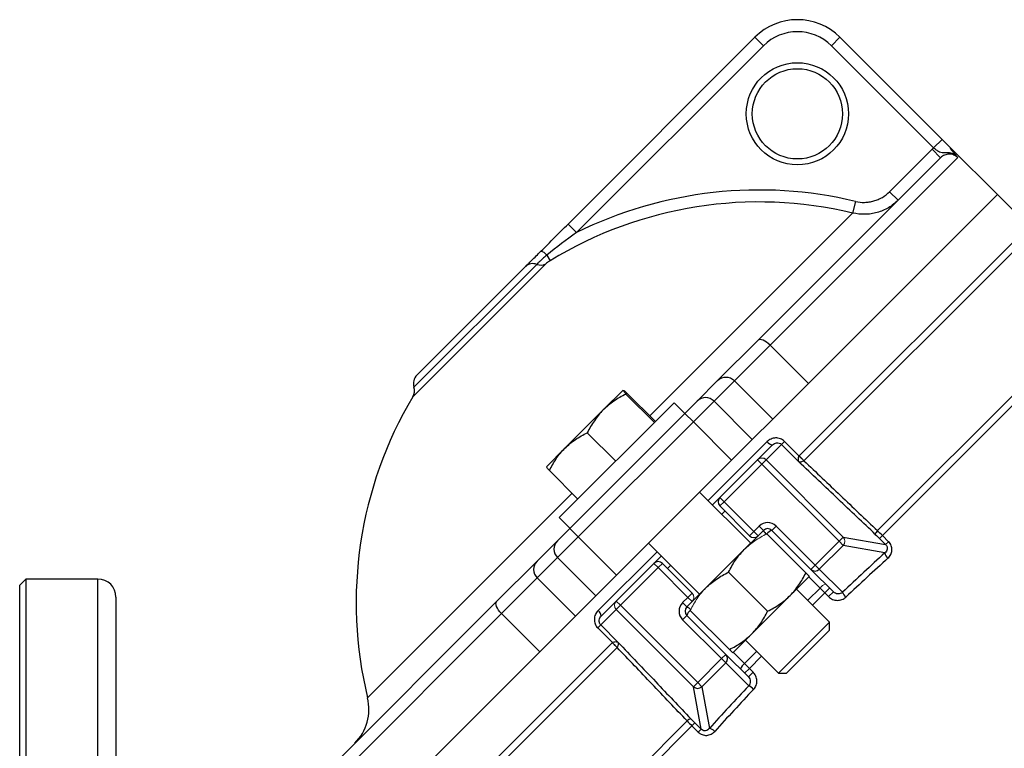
# Model space of a CAD drawing. Header units: millimetres. Extents: x -1742 to -179, y -371 to 715.
# Tile 3 of 16: x -1739 to -1576, y 200 to 321. Entities that reach past the tile are written whole.
import ezdxf

# ---------------------------------------------------------------- set-up
doc = ezdxf.new("R2010")
doc.units = ezdxf.units.MM

msp = doc.modelspace()

# ---------------------------------------------------------------- linework, layer by layer
at = {"color": 0, "linetype": 'Continuous', "lineweight": 25}
for p, q in [((-1648.04, 286.89), (-1616.98, 317.95)), ((-1616.98, 317.95), (-1615.56, 316.54)), ((-1602.84, 317.95), (-1604.25, 316.54)), ((-1602.84, 317.95), (-1585.86, 300.97)), ((-1615.56, 316.54), (-1646.63, 285.47)), ((-1587.27, 299.56), (-1604.25, 316.54)), ((-1585.86, 300.97), (-1587.27, 299.56)), ((-1576.67, 291.79), (-1584.45, 299.57)), ((-1616.46, 267.56), (-1586.1, 297.92)), ((-1583.25, 297.93), (-1614.46, 266.73)), ((-1594.58, 292.27), (-1587.51, 299.33)), ((-1587.51, 299.33), (-1586.1, 297.92)), ((-1576.67, 291.79), (-1608.09, 260.37)), ((-1594.58, 292.27), (-1593.16, 290.85)), ((-1571.42, 286.54), (-1576.67, 291.79)), ((-1600.26, 290.66), (-1600.73, 288.72)), ((-1634.47, 254.98), (-1600.73, 288.72)), ((-1648.04, 286.89), (-1646.63, 285.47)), ((-1609.62, 248.35), (-1571.42, 286.54)), ((-1570.69, 285.65), (-1608.83, 247.52)), ((-1651.59, 281.73), (-1651.01, 280.79)), ((-1651.73, 280.28), (-1673.86, 258.15)), ((-1653.25, 280.18), (-1673.67, 259.76)), ((-1673.17, 261.76), (-1655.12, 279.81)), ((-1596.61, 235.89), (-1561.09, 271.41)), ((-1560.35, 270.52), (-1595.79, 235.08)), ((-1623.18, 260.84), (-1616.46, 267.56)), ((-1614.46, 266.73), (-1620.39, 260.8)), ((-1614.46, 266.73), (-1608.09, 260.37)), ((-1626.56, 257.45), (-1623.18, 260.84)), ((-1620.39, 260.8), (-1623.77, 257.42)), ((-1614.02, 254.44), (-1620.39, 260.8)), ((-1608.09, 260.37), (-1614.02, 254.44)), ((-1642.2, 255.96), (-1638.9, 259.26)), ((-1638.9, 259.26), (-1638.9, 259.26)), ((-1638.89, 259.25), (-1638.9, 259.26)), ((-1638.25, 258.77), (-1633.52, 254.03)), ((-1630.41, 257.14), (-1649.5, 238.05)), ((-1638.41, 258.61), (-1633.67, 253.88)), ((-1628.65, 255.37), (-1630.41, 257.14)), ((-1628.63, 255.39), (-1626.56, 257.45)), ((-1623.77, 257.42), (-1627.21, 253.97)), ((-1623.77, 257.42), (-1617.41, 251.05)), ((-1648.56, 249.6), (-1642.2, 255.96)), ((-1635.62, 248.4), (-1628.63, 255.39)), ((-1627.21, 253.97), (-1628.63, 255.39)), ((-1627.21, 253.97), (-1646.34, 234.85)), ((-1620.85, 247.61), (-1627.21, 253.97)), ((-1617.41, 251.05), (-1614.02, 254.44)), ((-1644.85, 252.17), (-1640.11, 247.44)), ((-1624.76, 240.88), (-1614.94, 250.69)), ((-1617.41, 251.05), (-1620.85, 247.61)), ((-1612.07, 250.73), (-1612.57, 250.23)), ((-1612.07, 250.73), (-1609.65, 248.31)), ((-1651.63, 246.53), (-1648.56, 249.6)), ((-1616.54, 247.67), (-1614.05, 250.17)), ((-1612.57, 250.23), (-1615.13, 247.67)), ((-1609.67, 247.34), (-1612.57, 250.23)), ((-1639.97, 228.49), (-1620.85, 247.61)), ((-1622.81, 241.41), (-1616.54, 247.67)), ((-1616.54, 247.67), (-1615.84, 246.97)), ((-1615.13, 247.67), (-1615.84, 246.97)), ((-1615.13, 247.67), (-1602.29, 234.83)), ((-1651.13, 245.89), (-1646.4, 241.15)), ((-1615.84, 246.97), (-1622.1, 240.7)), ((-1602.99, 234.13), (-1615.84, 246.97)), ((-1647.75, 236.26), (-1640.76, 243.25)), ((-1617.68, 233.8), (-1626.17, 242.29)), ((-1681.37, 208.07), (-1647.35, 242.1)), ((-1622.1, 240.7), (-1622.81, 241.41)), ((-1622.1, 240.7), (-1622.81, 239.99)), ((-1622.1, 240.7), (-1617.15, 235.75)), ((-1617.86, 235.04), (-1622.81, 239.99)), ((-1649.5, 238.05), (-1647.74, 236.28)), ((-1649.82, 234.2), (-1647.75, 236.26)), ((-1646.34, 234.85), (-1647.75, 236.26)), ((-1617.15, 235.75), (-1617.86, 235.04)), ((-1617.15, 235.75), (-1616.27, 236.63)), ((-1617.15, 235.75), (-1616.45, 235.04)), ((-1615.56, 235.93), (-1616.45, 235.04)), ((-1616.27, 236.63), (-1615.56, 235.93)), ((-1614.15, 235.93), (-1613.44, 236.63)), ((-1607.67, 229.45), (-1614.15, 235.93)), ((-1613.44, 236.63), (-1606.96, 230.16)), ((-1653.2, 230.81), (-1649.82, 234.2)), ((-1646.34, 234.85), (-1649.78, 231.4)), ((-1646.34, 234.85), (-1639.97, 228.49)), ((-1606.96, 230.16), (-1602.99, 234.13)), ((-1602.29, 234.83), (-1595.24, 233.57)), ((-1595.79, 235.08), (-1596.27, 234.6)), ((-1595.24, 233.57), (-1596.27, 234.6)), ((-1595.79, 235.08), (-1594.76, 234.05)), ((-1634.66, 233.8), (-1626.17, 225.32)), ((-1618.75, 232.74), (-1625.11, 226.38)), ((-1602.3, 233.43), (-1606.27, 229.46)), ((-1595.36, 232.19), (-1602.3, 233.43)), ((-1594.76, 234.05), (-1595.24, 233.57)), ((-1659.92, 224.09), (-1653.2, 230.81)), ((-1649.78, 231.4), (-1653.17, 228.02)), ((-1643.42, 225.04), (-1649.78, 231.4)), ((-1643.05, 222.58), (-1633.24, 232.39)), ((-1640.04, 224.18), (-1633.77, 230.45)), ((-1633.06, 229.74), (-1639.33, 223.47)), ((-1633.77, 230.45), (-1633.06, 229.74)), ((-1632.36, 230.45), (-1633.06, 229.74)), ((-1628.11, 224.79), (-1633.06, 229.74)), ((-1632.36, 230.45), (-1627.41, 225.5)), ((-1606.96, 230.16), (-1607.67, 229.45)), ((-1603.92, 225.7), (-1607.67, 229.45)), ((-1606.27, 229.46), (-1606.96, 230.16)), ((-1606.27, 229.46), (-1602.44, 225.63)), ((-1738.2, 227.84), (-1739.2, 226.84)), ((-1726.2, 227.84), (-1738.2, 227.84)), ((-1738.2, 227.84), (-1738.2, 123.84)), ((-1726.2, 123.84), (-1726.2, 227.84)), ((-1653.17, 228.02), (-1659.1, 222.09)), ((-1653.17, 228.02), (-1646.8, 221.66)), ((-1639.97, 228.49), (-1643.42, 225.04)), ((-1621.36, 228.99), (-1614.86, 222.49)), ((-1607.93, 228.29), (-1611.11, 225.11)), ((-1739.2, 122.89), (-1739.2, 226.84)), ((-1604.57, 220.69), (-1610.05, 226.17)), ((-1608.19, 224.31), (-1606.15, 226.34)), ((-1723.2, 224.84), (-1723.2, 120.96)), ((-1646.8, 221.66), (-1643.42, 225.04)), ((-1629, 223.91), (-1628.11, 224.79)), ((-1611.11, 225.11), (-1617.47, 218.74)), ((-1605.34, 225.53), (-1607.38, 223.5)), ((-1604.72, 224.91), (-1605.34, 225.53)), ((-1604.72, 224.91), (-1603.92, 225.7)), ((-1690.52, 193.5), (-1659.92, 224.09)), ((-1640.04, 222.77), (-1642.6, 220.21)), ((-1642.53, 221.69), (-1640.04, 224.18)), ((-1627.19, 209.93), (-1640.04, 222.77)), ((-1639.33, 223.47), (-1626.49, 210.63)), ((-1628.29, 223.2), (-1629, 223.91)), ((-1627.41, 224.08), (-1628.29, 223.2)), ((-1659.1, 222.09), (-1690.52, 190.67)), ((-1652.73, 215.73), (-1659.1, 222.09)), ((-1646.8, 221.66), (-1652.73, 215.73)), ((-1629, 221.08), (-1628.29, 221.78)), ((-1622.52, 214.6), (-1629, 221.08)), ((-1628.29, 221.78), (-1621.81, 215.31)), ((-1643.1, 219.71), (-1642.6, 220.21)), ((-1640.68, 217.29), (-1643.1, 219.71)), ((-1642.6, 220.21), (-1639.7, 217.31)), ((-1611.01, 214.25), (-1604.57, 220.69)), ((-1609.99, 213.92), (-1604.57, 219.34)), ((-1604.57, 219.34), (-1604.57, 220.69)), ((-1617.47, 218.74), (-1620.65, 215.56)), ((-1677.32, 180.64), (-1640.71, 217.25)), ((-1639.88, 216.46), (-1675.99, 180.35)), ((-1618.53, 217.68), (-1613.05, 212.2)), ((-1652.73, 215.73), (-1684.15, 184.31)), ((-1626.49, 210.63), (-1622.52, 214.6)), ((-1622.52, 214.6), (-1621.81, 215.31)), ((-1622.52, 214.6), (-1621.82, 213.9)), ((-1621.81, 215.31), (-1618.07, 211.56)), ((-1620.57, 215.65), (-1618.71, 213.78)), ((-1618.71, 213.78), (-1616.67, 215.82)), ((-1615.86, 215.01), (-1617.9, 212.98)), ((-1621.82, 213.9), (-1625.8, 209.93)), ((-1618, 210.08), (-1621.82, 213.9)), ((-1617.9, 212.98), (-1618.69, 212.18)), ((-1617.9, 212.98), (-1617.27, 212.35)), ((-1613.05, 212.2), (-1611.01, 214.25)), ((-1611.71, 212.2), (-1609.99, 213.92)), ((-1618.07, 211.56), (-1617.27, 212.35)), ((-1613.05, 212.2), (-1611.71, 212.2)), ((-1626.49, 210.63), (-1627.19, 209.93)), ((-1625.93, 202.88), (-1627.19, 209.93)), ((-1626.49, 210.63), (-1625.8, 209.93)), ((-1625.8, 209.93), (-1624.55, 202.99)), ((-1658.52, 173.97), (-1628.25, 204.24)), ((-1627.45, 203.43), (-1657.6, 173.27)), ((-1626.96, 203.91), (-1627.45, 203.43)), ((-1626.41, 202.39), (-1627.45, 203.43)), ((-1626.96, 203.91), (-1625.93, 202.88)), ((-1625.93, 202.88), (-1626.41, 202.39))]:
    msp.add_line(p, q, dxfattribs=at)
at = {"color": 0, "linetype": 'Continuous', "lineweight": 18}
for p, q in [((-1576.67, 291.79), (-1608.09, 260.37)), ((-1635.62, 248.4), (-1640.76, 243.25)), ((-1624.05, 240.17), (-1622.81, 241.41)), ((-1622.49, 238.61), (-1621.96, 239.14)), ((-1616.45, 235.04), (-1618.75, 232.74)), ((-1615, 235.36), (-1608.5, 228.86)), ((-1602.29, 234.83), (-1602.99, 234.13)), ((-1602.3, 233.43), (-1602.99, 234.13)), ((-1633.77, 230.45), (-1632.53, 231.68)), ((-1631.51, 229.6), (-1630.98, 230.13)), ((-1625.11, 226.38), (-1627.41, 224.08)), ((-1604.55, 226.33), (-1605.34, 225.53)), ((-1627.41, 225.5), (-1628.11, 224.79)), ((-1627.41, 224.08), (-1628.11, 224.79)), ((-1640.04, 224.18), (-1639.33, 223.47)), ((-1639.33, 223.47), (-1640.04, 222.77)), ((-1627.72, 222.63), (-1621.22, 216.13)), ((-1652.73, 215.73), (-1684.15, 184.31))]:
    msp.add_line(p, q, dxfattribs=at)
at = {"color": 0, "linetype": 'Continuous', "lineweight": 25, "flags": 128}
for points in [[(-1614.46, 266.73), (-1614.75, 267), (-1615.04, 267.23), (-1615.34, 267.42), (-1615.63, 267.56), (-1615.89, 267.65), (-1616.13, 267.67), (-1616.32, 267.64), (-1616.46, 267.56)], [(-1606.15, 226.34), (-1607.14, 227.33), (-1608.01, 228.21)], [(-1659.1, 222.09), (-1659.36, 222.38), (-1659.59, 222.68), (-1659.78, 222.98), (-1659.92, 223.26), (-1660.01, 223.53), (-1660.04, 223.76), (-1660.01, 223.95), (-1659.92, 224.09)]]:
    msp.add_lwpolyline(points, dxfattribs=at)
at = {"color": 0, "linetype": 'Continuous', "lineweight": 25}
for radius in [8.5, 7.5]:
    msp.add_circle((-1609.91, 305.22), radius, dxfattribs=at)
for centre, radius, start, end in [((-1609.91, 310.88), 10, 45, 135), ((-1609.91, 310.88), 8, 45, 135), ((-1616.27, 223.91), 68.64, 76.5133, 116.2472), ((-1616.27, 223.91), 66.65, 76.5133, 121.4142), ((-1653.25, 280.35), 2.16, 39.8418, 70.8904), ((-1653.89, 278.52), 1.78, 68.6792, 133.5347), ((-1652.6, 281.9), 1.84, 249.348, 298.1155), ((-1671.75, 260.35), 2, 135, 197.079), ((-1621.8, 259.42), 1.97, 44.2659, 134.2466), ((-1675.58, 259.17), 2, 329.2632, 17.079), ((-1616.27, 223.91), 67, 149.2632, 193.6677), ((-1625.18, 256.04), 1.97, 44.2659, 134.2466), ((-1613.97, 251.34), 1.18, 213.5714, 265.7396), ((-1615.84, 246.97), 0.996, 44.7865, 134.7849), ((-1622.1, 240.7), 1, 135, 225), ((-1614.86, 235.22), 2, 45, 135), ((-1614.86, 235.22), 1, 45, 135), ((-1614.01, 236.58), 1.68, 202.7804, 230.8786), ((-1613.74, 234.42), 1.56, 105.0481, 143.196), ((-1595.8, 235.02), 1.19, 132.9334, 167.9914), ((-1648.41, 232.82), 1.97, 135.7534, 225.7341), ((-1617.15, 235.75), 1, 225, 315), ((-1651.79, 229.44), 1.97, 135.7534, 225.7341), ((-1593.88, 232.43), 1.5, 189.1069, 229.0574), ((-1633.06, 229.74), 1, 45, 135), ((-1606.98, 230.16), 0.992, 225.4419, 315.4352), ((-1726.2, 224.84), 3, 0, 90), ((-1600.17, 226.69), 2.51, 204.9123, 227.8056), ((-1627.58, 222.49), 2, 135, 225), ((-1627.58, 222.49), 1, 135, 225), ((-1628.94, 221.65), 1.68, 39.1214, 67.2196), ((-1626.79, 221.38), 1.56, 126.804, 164.9519), ((-1643.7, 221.6), 1.18, 4.2604, 56.4286), ((-1622.52, 214.61), 0.992, 314.5648, 44.5581), ((-1617.75, 212.41), 1.67, 124.811, 164.531), ((-1626.5, 210.66), 1.01, 226.6327, 313.8158), ((-1619.06, 207.8), 2.51, 42.1944, 65.0877), ((-1689.15, 206.18), 8, 315, 13.6677), ((-1627.38, 203.43), 1.19, 102.0086, 137.0666), ((-1624.79, 201.51), 1.5, 40.9426, 80.8931)]:
    msp.add_arc(centre, radius, start, end, dxfattribs=at)
at = {"color": 0, "linetype": 'Continuous', "lineweight": 18}
for centre, radius, start, end in [((-1623.49, 233.29), 20.42, 44.132, 47.3356), ((-1624.05, 233.9), 20.42, 41.7965, 45.0107), ((-1603.03, 234.13), 1.01, 316.1842, 43.3673), ((-1604.78, 225.39), 1.67, 105.469, 145.189), ((-1628.11, 224.79), 1, 315, 45), ((-1639.33, 223.48), 0.996, 135.2151, 225.2135), ((-1626.27, 231.69), 20.42, 224.9893, 228.2035), ((-1625.66, 231.13), 20.42, 222.6644, 225.868)]:
    msp.add_arc(centre, radius, start, end, dxfattribs=at)
at = {"color": 0, "linetype": 'Continuous', "lineweight": 25}
for centre, major_axis, ratio, start_param, end_param in [((-1601.16, 208.8), (51.97, 51.97), 0.176327, 1.286105, 1.420572), ((-1600.46, 208.1), (51.27, 51.27), 0.178759, 1.286105, 1.420572), ((-1601.16, 208.8), (51.97, 51.97), 0.176327, 1.721021, 1.855488), ((-1600.46, 208.1), (51.27, 51.27), 0.178759, 1.721021, 1.855488)]:
    msp.add_ellipse(centre, major_axis=major_axis, ratio=ratio, start_param=start_param, end_param=end_param, dxfattribs=at)
for points in [[(-1587.51, 299.33), (-1587.44, 299.41), (-1587.35, 299.48), (-1587.27, 299.56)], [(-1583.68, 298.44), (-1583.53, 298.27), (-1583.39, 298.1), (-1583.25, 297.93)], [(-1646.63, 285.47), (-1648.31, 284.26), (-1649.96, 283.01), (-1651.59, 281.73)], [(-1638.25, 258.77), (-1638.44, 258.93), (-1638.59, 259.06), (-1638.7, 259.14)], [(-1595.79, 235.08), (-1596.06, 235.36), (-1596.34, 235.62), (-1596.61, 235.89)], [(-1596.96, 235.27), (-1596.73, 235.05), (-1596.5, 234.83), (-1596.27, 234.6)], [(-1617.9, 212.98), (-1618.17, 213.25), (-1618.44, 213.52), (-1618.71, 213.78)], [(-1628.25, 204.24), (-1627.99, 203.97), (-1627.72, 203.7), (-1627.45, 203.43)], [(-1626.96, 203.91), (-1627.19, 204.14), (-1627.41, 204.37), (-1627.63, 204.59)]]:
    msp.add_open_spline(points, degree=3, dxfattribs=at)
for points, knots in [([(-1583.68, 298.44), (-1583.84, 298.52), (-1583.99, 298.59), (-1584.32, 298.68), (-1584.49, 298.71), (-1584.82, 298.75), (-1584.99, 298.75), (-1585.31, 298.75), (-1585.48, 298.74), (-1585.78, 298.75), (-1585.92, 298.76), (-1586.2, 298.84), (-1586.34, 298.89), (-1586.6, 299.04), (-1586.74, 299.14), (-1587.01, 299.34), (-1587.14, 299.44), (-1587.27, 299.56)], [0, 0, 0, 0, 0.125, 0.125, 0.25, 0.25, 0.375, 0.375, 0.5, 0.5, 0.625, 0.625, 0.75, 0.75, 0.875, 0.875, 1, 1, 1, 1]), ([(-1585.86, 300.97), (-1585.61, 300.72), (-1585.37, 300.48), (-1584.9, 300.01), (-1584.67, 299.78), (-1584.45, 299.57)], [0, 0, 0, 0, 0.5, 0.5, 1, 1, 1, 1]), ([(-1583.25, 297.93), (-1583.44, 298.12), (-1583.67, 298.27), (-1584.03, 298.42), (-1584.16, 298.46), (-1584.42, 298.51), (-1584.55, 298.52), (-1584.81, 298.51), (-1584.95, 298.5), (-1585.2, 298.45), (-1585.33, 298.41), (-1585.57, 298.3), (-1585.69, 298.24), (-1585.9, 298.09), (-1586.01, 298.01), (-1586.1, 297.92)], [0, 0, 0, 0, 0.25, 0.25, 0.375, 0.375, 0.5, 0.5, 0.625, 0.625, 0.75, 0.75, 0.875, 0.875, 1, 1, 1, 1]), ([(-1584.54, 299.48), (-1584.35, 299.26), (-1584.19, 299.09), (-1584.01, 298.86), (-1583.96, 298.79), (-1583.85, 298.64), (-1583.78, 298.55), (-1583.68, 298.44)], [0, 0, 0, 0, 0.5, 0.5, 0.75, 0.75, 1, 1, 1, 1]), ([(-1600.26, 290.66), (-1599.76, 290.54), (-1599.25, 290.48), (-1598.48, 290.5), (-1598.22, 290.52), (-1597.71, 290.6), (-1597.21, 290.71), (-1596.72, 290.88), (-1596.25, 291.08), (-1596.01, 291.2), (-1595.35, 291.59), (-1594.94, 291.9), (-1594.58, 292.27)], [0, 0, 0, 0, 0.25, 0.25, 0.375, 0.375, 0.5, 0.625, 0.625, 0.75, 0.75, 1, 1, 1, 1]), ([(-1593.16, 290.85), (-1593.65, 290.37), (-1594.19, 289.95), (-1595.08, 289.43), (-1595.39, 289.27), (-1596.02, 289.01), (-1596.66, 288.78), (-1597.33, 288.64), (-1598.01, 288.53), (-1598.35, 288.51), (-1599.38, 288.49), (-1600.05, 288.56), (-1600.73, 288.72)], [0, 0, 0, 0, 0.25, 0.25, 0.375, 0.375, 0.5, 0.625, 0.625, 0.75, 0.75, 1, 1, 1, 1]), ([(-1652.54, 282.39), (-1651.79, 283.14), (-1651.04, 283.88), (-1649.55, 285.38), (-1648.8, 286.13), (-1648.04, 286.89)], [0, 0, 0, 0, 0.5, 0.5, 1, 1, 1, 1]), ([(-1655.12, 279.81), (-1655.06, 279.87), (-1654.99, 279.94), (-1654.84, 280.09), (-1654.75, 280.18), (-1654.49, 280.44), (-1654.28, 280.64), (-1653.84, 281.09), (-1653.59, 281.34), (-1653.08, 281.85), (-1652.81, 282.11), (-1652.54, 282.39)], [0, 0, 0, 0, 0.125, 0.125, 0.25, 0.25, 0.5, 0.5, 0.75, 0.75, 1, 1, 1, 1]), ([(-1651.59, 281.73), (-1651.77, 281.57), (-1651.94, 281.41), (-1652.27, 281.11), (-1652.43, 280.96), (-1652.72, 280.69), (-1652.85, 280.57), (-1653.07, 280.35), (-1653.17, 280.25), (-1653.25, 280.18)], [0, 0, 0, 0, 0.25, 0.25, 0.5, 0.5, 0.75, 0.75, 1, 1, 1, 1]), ([(-1651.01, 280.79), (-1651.09, 280.74), (-1651.17, 280.69), (-1651.31, 280.6), (-1651.38, 280.55), (-1651.57, 280.42), (-1651.67, 280.34), (-1651.73, 280.28)], [0, 0, 0, 0, 0.25, 0.25, 0.5, 0.5, 1, 1, 1, 1]), ([(-1638.9, 259.26), (-1638.91, 259.25), (-1638.9, 259.23), (-1638.86, 259.17), (-1638.83, 259.12), (-1638.7, 258.95), (-1638.57, 258.8), (-1638.41, 258.61)], [0, 0, 0, 0, 0.25, 0.25, 0.5, 0.5, 1, 1, 1, 1]), ([(-1638.41, 258.61), (-1639.11, 258.26), (-1639.78, 257.87), (-1641.05, 257), (-1641.65, 256.51), (-1642.2, 255.96)], [0, 0, 0, 0, 0.5, 0.5, 1, 1, 1, 1]), ([(-1642.2, 255.96), (-1642.47, 255.69), (-1642.73, 255.4), (-1643.22, 254.8), (-1643.45, 254.5), (-1644.11, 253.54), (-1644.5, 252.87), (-1644.85, 252.17)], [0, 0, 0, 0, 0.25, 0.25, 0.5, 0.5, 1, 1, 1, 1]), ([(-1648.56, 249.6), (-1648.03, 250.13), (-1647.44, 250.61), (-1646.19, 251.46), (-1645.53, 251.84), (-1644.85, 252.17)], [0, 0, 0, 0, 0.5, 0.5, 1, 1, 1, 1]), ([(-1612.07, 250.73), (-1612.17, 250.83), (-1612.28, 250.91), (-1612.5, 251.06), (-1612.62, 251.12), (-1612.88, 251.22), (-1613.01, 251.25), (-1613.27, 251.3), (-1613.4, 251.31), (-1613.67, 251.3), (-1613.8, 251.28), (-1614.06, 251.22), (-1614.18, 251.18), (-1614.54, 251.02), (-1614.76, 250.87), (-1614.94, 250.69)], [0, 0, 0, 0, 0.125, 0.125, 0.25, 0.25, 0.375, 0.375, 0.5, 0.5, 0.625, 0.625, 0.75, 0.75, 1, 1, 1, 1]), ([(-1614.05, 250.17), (-1613.96, 250.26), (-1613.86, 250.33), (-1613.63, 250.45), (-1613.5, 250.49), (-1613.23, 250.51), (-1613.09, 250.51), (-1612.81, 250.42), (-1612.68, 250.34), (-1612.57, 250.23)], [0, 0, 0, 0, 0.25, 0.25, 0.5, 0.5, 0.75, 0.75, 1, 1, 1, 1]), ([(-1651.13, 245.89), (-1650.8, 246.57), (-1650.42, 247.24), (-1649.57, 248.49), (-1649.09, 249.07), (-1648.56, 249.6)], [0, 0, 0, 0, 0.5, 0.5, 1, 1, 1, 1]), ([(-1609.65, 248.31), (-1609.75, 248.12), (-1609.8, 247.93), (-1609.8, 247.67), (-1609.79, 247.6), (-1609.74, 247.45), (-1609.71, 247.39), (-1609.67, 247.34)], [0, 0, 0, 0, 0.5, 0.5, 0.75, 0.75, 1, 1, 1, 1]), ([(-1608.83, 247.51), (-1609.01, 247.4), (-1609.19, 247.33), (-1609.4, 247.29), (-1609.47, 247.29), (-1609.58, 247.3), (-1609.63, 247.31), (-1609.67, 247.34)], [0, 0, 0, 0, 0.5, 0.5, 0.75, 0.75, 1, 1, 1, 1]), ([(-1596.96, 235.27), (-1599.01, 237.21), (-1601.06, 239.16), (-1603.12, 241.11), (-1605.3, 243.18), (-1607.49, 245.26), (-1609.67, 247.34)], [0.0004835, 0.0004835, 0.0004835, 0.0004835, 0.00916218, 0.00916218, 0.00916218, 0.01840556, 0.01840556, 0.01840556, 0.01840556]), ([(-1608.83, 247.52), (-1606.8, 245.59), (-1604.78, 243.66), (-1602.76, 241.74), (-1600.71, 239.79), (-1598.66, 237.84), (-1596.61, 235.89)], [0.00057991, 0.00057991, 0.00057991, 0.00057991, 0.00914587, 0.00914587, 0.00914587, 0.01782368, 0.01782368, 0.01782368, 0.01782368]), ([(-1651.13, 245.89), (-1651.28, 246.06), (-1651.57, 246.4), (-1651.6, 246.48), (-1651.62, 246.52)], [0, 0, 0, 0, 0.514092, 1, 1, 1, 1]), ([(-1621.36, 228.99), (-1621.01, 229.69), (-1620.63, 230.36), (-1619.77, 231.61), (-1619.29, 232.2), (-1618.75, 232.74)], [0, 0, 0, 0, 0.5, 0.5, 1, 1, 1, 1]), ([(-1595.24, 233.57), (-1595.19, 233.52), (-1595.14, 233.46), (-1595.06, 233.34), (-1595.03, 233.27), (-1594.99, 233.14), (-1594.97, 233.07), (-1594.96, 232.93), (-1594.97, 232.87), (-1595, 232.67), (-1595.05, 232.56), (-1595.18, 232.35), (-1595.26, 232.26), (-1595.36, 232.19)], [0, 0, 0, 0, 0.125, 0.125, 0.25, 0.25, 0.375, 0.375, 0.5, 0.5, 0.75, 0.75, 1, 1, 1, 1]), ([(-1594.86, 231.29), (-1594.67, 231.46), (-1594.52, 231.67), (-1594.34, 232.01), (-1594.3, 232.13), (-1594.23, 232.37), (-1594.21, 232.5), (-1594.19, 232.89), (-1594.23, 233.15), (-1594.37, 233.51), (-1594.44, 233.63), (-1594.58, 233.85), (-1594.66, 233.96), (-1594.76, 234.05)], [0, 0, 0, 0, 0.25, 0.25, 0.375, 0.375, 0.5, 0.5, 0.75, 0.75, 0.875, 0.875, 1, 1, 1, 1]), ([(-1625.11, 226.38), (-1624.57, 226.92), (-1623.97, 227.41), (-1622.71, 228.27), (-1622.05, 228.65), (-1621.36, 228.99)], [0, 0, 0, 0, 0.5, 0.5, 1, 1, 1, 1]), ([(-1611.11, 225.11), (-1610.84, 225.38), (-1610.58, 225.66), (-1610.1, 226.25), (-1609.87, 226.56), (-1609.22, 227.5), (-1608.84, 228.17), (-1608.5, 228.86)], [0, 0, 0, 0, 0.25, 0.25, 0.5, 0.5, 1, 1, 1, 1]), ([(-1614.86, 222.49), (-1614.17, 222.84), (-1613.5, 223.22), (-1612.24, 224.08), (-1611.65, 224.57), (-1611.11, 225.11)], [0, 0, 0, 0, 0.5, 0.5, 1, 1, 1, 1]), ([(-1604.72, 224.91), (-1604.53, 224.72), (-1604.3, 224.57), (-1603.94, 224.41), (-1603.81, 224.37), (-1603.56, 224.31), (-1603.42, 224.3), (-1603.16, 224.29), (-1603.03, 224.3), (-1602.77, 224.34), (-1602.64, 224.37), (-1602.39, 224.47), (-1602.27, 224.52), (-1602.05, 224.66), (-1601.95, 224.74), (-1601.85, 224.83)], [0, 0, 0, 0, 0.25, 0.25, 0.375, 0.375, 0.5, 0.5, 0.625, 0.625, 0.75, 0.75, 0.875, 0.875, 1, 1, 1, 1]), ([(-1602.44, 225.63), (-1602.54, 225.54), (-1602.66, 225.48), (-1602.92, 225.39), (-1603.05, 225.37), (-1603.46, 225.39), (-1603.73, 225.5), (-1603.92, 225.7)], [0, 0, 0, 0, 0.25, 0.25, 0.5, 0.5, 1, 1, 1, 1]), ([(-1643.05, 222.58), (-1643.15, 222.49), (-1643.23, 222.39), (-1643.38, 222.17), (-1643.44, 222.05), (-1643.55, 221.81), (-1643.59, 221.69), (-1643.65, 221.43), (-1643.66, 221.3), (-1643.68, 220.9), (-1643.63, 220.63), (-1643.49, 220.26), (-1643.42, 220.14), (-1643.28, 219.91), (-1643.19, 219.8), (-1643.1, 219.71)], [0, 0, 0, 0, 0.125, 0.125, 0.25, 0.25, 0.375, 0.375, 0.5, 0.5, 0.75, 0.75, 0.875, 0.875, 1, 1, 1, 1]), ([(-1642.6, 220.21), (-1642.65, 220.26), (-1642.7, 220.32), (-1642.78, 220.45), (-1642.81, 220.52), (-1642.87, 220.72), (-1642.88, 220.87), (-1642.85, 221.13), (-1642.81, 221.26), (-1642.7, 221.49), (-1642.62, 221.6), (-1642.53, 221.69)], [0, 0, 0, 0, 0.125, 0.125, 0.25, 0.25, 0.5, 0.5, 0.75, 0.75, 1, 1, 1, 1]), ([(-1617.47, 218.74), (-1616.93, 219.28), (-1616.44, 219.88), (-1615.58, 221.14), (-1615.2, 221.81), (-1614.86, 222.49)], [0, 0, 0, 0, 0.5, 0.5, 1, 1, 1, 1]), ([(-1621.22, 216.13), (-1620.53, 216.47), (-1619.86, 216.86), (-1618.6, 217.72), (-1618.01, 218.21), (-1617.47, 218.74)], [0, 0, 0, 0, 0.5, 0.5, 1, 1, 1, 1]), ([(-1640.68, 217.29), (-1640.48, 217.39), (-1640.29, 217.43), (-1640.04, 217.43), (-1639.96, 217.42), (-1639.82, 217.38), (-1639.76, 217.35), (-1639.7, 217.31)], [0, 0, 0, 0, 0.5, 0.5, 0.75, 0.75, 1, 1, 1, 1]), ([(-1639.88, 216.47), (-1639.76, 216.65), (-1639.69, 216.82), (-1639.65, 217.04), (-1639.65, 217.1), (-1639.66, 217.22), (-1639.68, 217.27), (-1639.7, 217.31)], [0, 0, 0, 0, 0.5, 0.5, 0.75, 0.75, 1, 1, 1, 1]), ([(-1628.25, 204.24), (-1630.2, 206.29), (-1632.15, 208.34), (-1634.1, 210.39), (-1636.03, 212.41), (-1637.96, 214.44), (-1639.88, 216.46)], [0.00058014, 0.00058014, 0.00058014, 0.00058014, 0.00925796, 0.00925796, 0.00925796, 0.01782391, 0.01782391, 0.01782391, 0.01782391]), ([(-1639.7, 217.31), (-1637.63, 215.12), (-1635.55, 212.94), (-1633.47, 210.75), (-1631.53, 208.7), (-1629.58, 206.65), (-1627.63, 204.59)], [0, 0, 0, 0, 0.00924337, 0.00924337, 0.00924337, 0.01792206, 0.01792206, 0.01792206, 0.01792206]), ([(-1618.07, 211.56), (-1617.97, 211.46), (-1617.89, 211.34), (-1617.78, 211.09), (-1617.75, 210.96), (-1617.73, 210.55), (-1617.82, 210.28), (-1618, 210.08)], [0, 0, 0, 0, 0.25, 0.25, 0.5, 0.5, 1, 1, 1, 1]), ([(-1617.2, 209.49), (-1617.02, 209.68), (-1616.88, 209.91), (-1616.74, 210.28), (-1616.7, 210.41), (-1616.66, 210.67), (-1616.65, 210.8), (-1616.66, 211.06), (-1616.68, 211.19), (-1616.74, 211.45), (-1616.78, 211.58), (-1616.88, 211.82), (-1616.95, 211.94), (-1617.09, 212.16), (-1617.18, 212.26), (-1617.27, 212.35)], [0, 0, 0, 0, 0.25, 0.25, 0.375, 0.375, 0.5, 0.5, 0.625, 0.625, 0.75, 0.75, 0.875, 0.875, 1, 1, 1, 1]), ([(-1624.55, 202.99), (-1624.63, 202.9), (-1624.72, 202.82), (-1624.92, 202.68), (-1625.04, 202.64), (-1625.23, 202.6), (-1625.3, 202.6), (-1625.43, 202.61), (-1625.5, 202.62), (-1625.71, 202.69), (-1625.83, 202.77), (-1625.93, 202.88)], [0, 0, 0, 0, 0.25, 0.25, 0.5, 0.5, 0.625, 0.625, 0.75, 0.75, 1, 1, 1, 1]), ([(-1626.41, 202.39), (-1626.23, 202.2), (-1626, 202.06), (-1625.63, 201.91), (-1625.51, 201.88), (-1625.25, 201.84), (-1625.12, 201.83), (-1624.86, 201.85), (-1624.74, 201.87), (-1624.49, 201.93), (-1624.37, 201.98), (-1624.03, 202.15), (-1623.83, 202.31), (-1623.66, 202.5)], [0, 0, 0, 0, 0.25, 0.25, 0.375, 0.375, 0.5, 0.5, 0.625, 0.625, 0.75, 0.75, 1, 1, 1, 1])]:
    msp.add_open_spline(points, degree=3, knots=knots, dxfattribs=at)
at = {"color": 0, "linetype": 'Continuous', "lineweight": 18}
for points in [[(-1584.45, 299.57), (-1584.45, 299.57), (-1584.48, 299.53), (-1584.54, 299.48)], [(-1609.65, 248.31), (-1609.64, 248.32), (-1609.63, 248.34), (-1609.62, 248.35)], [(-1608.83, 247.52), (-1608.83, 247.52), (-1608.83, 247.51), (-1608.83, 247.51)], [(-1606.15, 226.34), (-1605.88, 226.07), (-1605.61, 225.8), (-1605.34, 225.53)], [(-1640.71, 217.25), (-1640.7, 217.26), (-1640.69, 217.28), (-1640.68, 217.29)], [(-1639.88, 216.47), (-1639.88, 216.47), (-1639.88, 216.47), (-1639.88, 216.46)]]:
    msp.add_open_spline(points, degree=3, dxfattribs=at)
for points, knots in [([(-1618.75, 232.74), (-1618.48, 233.01), (-1618.19, 233.27), (-1617.6, 233.76), (-1617.3, 233.98), (-1616.35, 234.63), (-1615.69, 235.01), (-1615, 235.36)], [0, 0, 0, 0, 0.25, 0.25, 0.5, 0.5, 1, 1, 1, 1]), ([(-1607.93, 228.29), (-1607.93, 228.29), (-1607.94, 228.3), (-1607.99, 228.35), (-1608.03, 228.39), (-1608.18, 228.54), (-1608.32, 228.68), (-1608.5, 228.86)], [0, 0, 0, 0, 0.25, 0.25, 0.5, 0.5, 1, 1, 1, 1]), ([(-1627.72, 222.63), (-1627.38, 223.32), (-1626.99, 223.99), (-1626.13, 225.25), (-1625.65, 225.84), (-1625.11, 226.38)], [0, 0, 0, 0, 0.5, 0.5, 1, 1, 1, 1]), ([(-1621.22, 216.13), (-1621.05, 215.96), (-1620.91, 215.81), (-1620.71, 215.62), (-1620.65, 215.56), (-1620.65, 215.56)], [0, 0, 0, 0, 0.5, 0.5, 1, 1, 1, 1])]:
    msp.add_open_spline(points, degree=3, knots=knots, dxfattribs=at)

doc.saveas('drawing.dxf')
